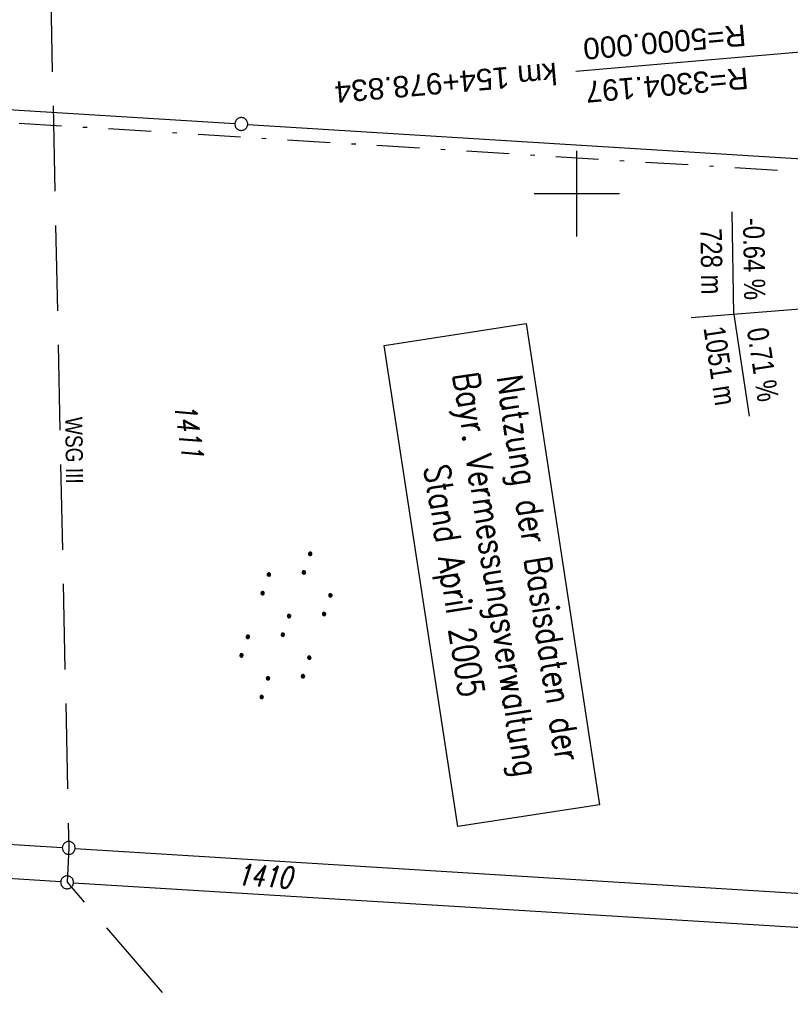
# Model space of a CAD drawing. Extents: x 510526 to 513920, y 467229 to 478797.
# Tile 51 of 256: x 511035 to 511125, y 470405 to 470520. Entities that reach past the tile are written whole.
import ezdxf
from ezdxf.enums import TextEntityAlignment as Align

# ---------------------------------------------------------------- set-up
doc = ezdxf.new("R2010")
doc.units = 0
doc.header["$LTSCALE"] = 10
doc.header["$MEASUREMENT"] = 0
for name, pattern in [('LT00', [0]), ('LT05', [0.7, 0.5, -0.2]), ('LT08', [0.42, 0.2, -0.1, 0.02, -0.1])]:
    doc.linetypes.add(name, pattern=pattern)
doc.layers.get('0').update_dxf_attribs({"linetype": 'LT00'})
for name, color, linetype in [('-EL-020', 250, 'LT00'), ('-GRA-20W', 20, 'LT00'), ('DFK_FLUR_NR', 250, 'LT00'), ('DFK_GZPKT', 250, 'LT00'), ('DFK_KATASTER', 250, 'LT00'), ('DFK_NUTZUNG', 250, 'LT00'), ('DFK_STAND', 22, 'LT00'), ('GEMEINDEGRENZE', 3, 'LT08'), ('V96_RASTER', 250, 'LT00'), ('WSG-GRENZE', 162, 'LT05'), ('WSG_TEXT', 163, 'Continuous')]:
    doc.layers.add(name, color=color, linetype=linetype)
doc.styles.add('Arial', font='ARIAL.TTF')
doc.styles.add('Beschrift', font='ARIAL.TTF')
doc.styles.get("Standard").update_dxf_attribs({"font": 'romans.shx'})
doc.styles.add('Versorgungsltg', font='ARIAL.TTF', dxfattribs={"width": 0.8, "height": 2})

# ---------------------------------------------------------------- blocks, each defined once
blk = doc.blocks.new('SYMB7110')
at = {"color": 0, "linetype": 'ByBlock'}
for p, q in [((-0.515, 0.392919), (-0.515, 0.367081)), ((-0.51, 0.362895), (-0.51, 0.397105)), ((-0.505, 0.399164), (-0.505, 0.360836)), ((-0.5, 0.360204), (-0.5, 0.399796)), ((-0.495, 0.399164), (-0.495, 0.360836)), ((-0.49, 0.362895), (-0.49, 0.397105)), ((-0.485, 0.392919), (-0.485, 0.367081)), ((-0.48, 0.379874), (-0.48, 0.380145)), ((-0.285, 0.392919), (-0.285, 0.367081)), ((-0.28, 0.362895), (-0.28, 0.397105)), ((-0.275, 0.399164), (-0.275, 0.360836)), ((-0.27, 0.360204), (-0.27, 0.399796)), ((-0.265, 0.399164), (-0.265, 0.360836)), ((-0.26, 0.362895), (-0.26, 0.397105)), ((-0.255, 0.392919), (-0.255, 0.367081)), ((-0.25, 0.379874), (-0.25, 0.380146)), ((0.255, 0.392919), (0.255, 0.367081)), ((0.26, 0.362895), (0.26, 0.397105)), ((0.265, 0.399164), (0.265, 0.360836)), ((0.27, 0.360204), (0.27, 0.399796)), ((0.275, 0.399164), (0.275, 0.360836)), ((0.28, 0.362895), (0.28, 0.397105)), ((0.285, 0.392919), (0.285, 0.367081)), ((0.29, 0.379874), (0.29, 0.380145)), ((0.485, 0.392919), (0.485, 0.367081)), ((0.49, 0.362895), (0.49, 0.397105)), ((0.495, 0.399164), (0.495, 0.360836)), ((0.5, 0.360204), (0.5, 0.399796)), ((0.505, 0.399164), (0.505, 0.360836)), ((0.51, 0.362895), (0.51, 0.397105)), ((0.515, 0.392919), (0.515, 0.367081)), ((0.52, 0.379874), (0.52, 0.380146)), ((-0.9, 0.012919), (-0.9, -0.012919)), ((-0.895, -0.017106), (-0.895, 0.017105)), ((-0.89, 0.019164), (-0.89, -0.019164)), ((-0.885, -0.019797), (-0.885, 0.019796)), ((-0.88, 0.019164), (-0.88, -0.019164)), ((-0.875, -0.017106), (-0.875, 0.017105)), ((-0.87, 0.012919), (-0.87, -0.012919)), ((-0.865, -0.000126), (-0.865, 0.000145)), ((-0.67, 0.012919), (-0.67, -0.012919)), ((-0.665, -0.017106), (-0.665, 0.017105)), ((-0.66, 0.019164), (-0.66, -0.019164)), ((-0.655, -0.019797), (-0.655, 0.019796)), ((-0.65, 0.019164), (-0.65, -0.019164)), ((-0.645, -0.017106), (-0.645, 0.017105)), ((-0.64, 0.012919), (-0.64, -0.012919)), ((-0.635, -0.000126), (-0.635, 0.000145)), ((-0.13, 0.012919), (-0.13, -0.012919)), ((-0.125, -0.017105), (-0.125, 0.017105)), ((-0.12, 0.019164), (-0.12, -0.019164)), ((-0.115, -0.019796), (-0.115, 0.019796)), ((-0.11, 0.019164), (-0.11, -0.019164)), ((-0.105, -0.017105), (-0.105, 0.017105)), ((-0.1, 0.012919), (-0.1, -0.012919)), ((-0.095, -0.000126), (-0.095, 0.000146)), ((0.1, 0.012919), (0.1, -0.012919)), ((0.105, -0.017105), (0.105, 0.017105)), ((0.11, 0.019164), (0.11, -0.019164)), ((0.115, -0.019796), (0.115, 0.019796)), ((0.12, 0.019164), (0.12, -0.019164)), ((0.125, -0.017105), (0.125, 0.017105)), ((0.13, 0.012919), (0.13, -0.012919)), ((0.135, -0.000126), (0.135, 0.000146)), ((0.64, 0.012919), (0.64, -0.012919)), ((0.645, -0.017105), (0.645, 0.017105)), ((0.65, 0.019164), (0.65, -0.019164)), ((0.655, -0.019796), (0.655, 0.019796)), ((0.66, 0.019164), (0.66, -0.019164)), ((0.665, -0.017105), (0.665, 0.017105)), ((0.67, 0.012919), (0.67, -0.012919)), ((0.675, -0.000126), (0.675, 0.000146)), ((0.87, 0.012919), (0.87, -0.012919)), ((0.875, -0.017105), (0.875, 0.017105)), ((0.88, 0.019164), (0.88, -0.019164)), ((0.885, -0.019796), (0.885, 0.019796)), ((0.89, 0.019164), (0.89, -0.019164)), ((0.895, -0.017105), (0.895, 0.017105)), ((0.9, 0.012919), (0.9, -0.012919)), ((0.905, -0.000126), (0.905, 0.000146)), ((-0.515, -0.367081), (-0.515, -0.392919)), ((-0.51, -0.397105), (-0.51, -0.362895)), ((-0.505, -0.360836), (-0.505, -0.399164)), ((-0.5, -0.399796), (-0.5, -0.360204)), ((-0.495, -0.360836), (-0.495, -0.399164)), ((-0.49, -0.397106), (-0.49, -0.362895)), ((-0.485, -0.367081), (-0.485, -0.392919)), ((-0.48, -0.380126), (-0.48, -0.379855)), ((-0.285, -0.367081), (-0.285, -0.392919)), ((-0.28, -0.397105), (-0.28, -0.362895)), ((-0.275, -0.360836), (-0.275, -0.399164)), ((-0.27, -0.399796), (-0.27, -0.360204)), ((-0.265, -0.360836), (-0.265, -0.399164)), ((-0.26, -0.397105), (-0.26, -0.362895)), ((-0.255, -0.367081), (-0.255, -0.392919)), ((-0.25, -0.380126), (-0.25, -0.379855)), ((0.255, -0.367081), (0.255, -0.392919)), ((0.26, -0.397105), (0.26, -0.362895)), ((0.265, -0.360836), (0.265, -0.399164)), ((0.27, -0.399796), (0.27, -0.360204)), ((0.275, -0.360836), (0.275, -0.399164)), ((0.28, -0.397105), (0.28, -0.362895)), ((0.285, -0.367081), (0.285, -0.392919)), ((0.29, -0.380126), (0.29, -0.379855)), ((0.485, -0.367081), (0.485, -0.392919)), ((0.49, -0.397105), (0.49, -0.362895)), ((0.495, -0.360836), (0.495, -0.399164)), ((0.5, -0.399796), (0.5, -0.360204)), ((0.505, -0.360836), (0.505, -0.399164)), ((0.51, -0.397105), (0.51, -0.362895)), ((0.515, -0.367081), (0.515, -0.392919)), ((0.52, -0.380126), (0.52, -0.379855))]:
    blk.add_line(p, q, dxfattribs=at)
for points in [[(-0.48, 0.38), (-0.481981, 0.388678), (-0.48753, 0.395637), (-0.49555, 0.399499), (-0.50445, 0.399499), (-0.51247, 0.395637), (-0.518019, 0.388678), (-0.52, 0.38), (-0.518019, 0.371322), (-0.51247, 0.364363), (-0.50445, 0.360501), (-0.49555, 0.360501), (-0.48753, 0.364363), (-0.481981, 0.371322), (-0.48, 0.38)], [(-0.25, 0.38), (-0.251981, 0.388678), (-0.25753, 0.395637), (-0.26555, 0.399499), (-0.27445, 0.399499), (-0.28247, 0.395637), (-0.288019, 0.388678), (-0.29, 0.38), (-0.288019, 0.371322), (-0.28247, 0.364363), (-0.27445, 0.360501), (-0.26555, 0.360501), (-0.25753, 0.364363), (-0.251981, 0.371322), (-0.25, 0.38)], [(0.29, 0.38), (0.288019, 0.388678), (0.28247, 0.395637), (0.27445, 0.399499), (0.26555, 0.399499), (0.25753, 0.395637), (0.251981, 0.388678), (0.25, 0.38), (0.251981, 0.371322), (0.25753, 0.364363), (0.26555, 0.360501), (0.27445, 0.360501), (0.28247, 0.364363), (0.288019, 0.371322), (0.29, 0.38)], [(0.52, 0.38), (0.518019, 0.388678), (0.51247, 0.395637), (0.50445, 0.399499), (0.495549, 0.399499), (0.48753, 0.395637), (0.481981, 0.388678), (0.48, 0.38), (0.481981, 0.371322), (0.48753, 0.364363), (0.495549, 0.360501), (0.50445, 0.360501), (0.51247, 0.364363), (0.518019, 0.371322), (0.52, 0.38)], [(-0.865, 0), (-0.866981, 0.008678), (-0.87253, 0.015637), (-0.88055, 0.019498), (-0.88945, 0.019498), (-0.89747, 0.015637), (-0.903019, 0.008678), (-0.905, 0)], [(-0.905, 0), (-0.903019, -0.008678), (-0.89747, -0.015637), (-0.88945, -0.019499), (-0.88055, -0.019499), (-0.87253, -0.015637), (-0.866981, -0.008678), (-0.865, 0)], [(-0.635, 0), (-0.636981, 0.008678), (-0.64253, 0.015637), (-0.65055, 0.019498), (-0.65945, 0.019498), (-0.66747, 0.015637), (-0.673019, 0.008678), (-0.675, 0)], [(-0.675, 0), (-0.673019, -0.008678), (-0.66747, -0.015637), (-0.65945, -0.019499), (-0.65055, -0.019499), (-0.64253, -0.015637), (-0.636981, -0.008678), (-0.635, 0)], [(-0.095, 0), (-0.096981, 0.008678), (-0.10253, 0.015637), (-0.11055, 0.019499), (-0.11945, 0.019499), (-0.12747, 0.015637), (-0.133019, 0.008678), (-0.135, 0)], [(-0.135, 0), (-0.133019, -0.008678), (-0.12747, -0.015637), (-0.11945, -0.019499), (-0.11055, -0.019499), (-0.10253, -0.015637), (-0.096981, -0.008678), (-0.095, 0)], [(0.135, 0), (0.133019, 0.008678), (0.12747, 0.015637), (0.11945, 0.019499), (0.11055, 0.019499), (0.10253, 0.015637), (0.096981, 0.008678), (0.095, 0)], [(0.095, 0), (0.096981, -0.008678), (0.10253, -0.015637), (0.11055, -0.019499), (0.11945, -0.019499), (0.12747, -0.015637), (0.133019, -0.008678), (0.135, 0)], [(0.675, 0), (0.673019, 0.008678), (0.66747, 0.015637), (0.65945, 0.019499), (0.65055, 0.019499), (0.64253, 0.015637), (0.636981, 0.008678), (0.635, 0)], [(0.635, 0), (0.636981, -0.008678), (0.64253, -0.015637), (0.65055, -0.019499), (0.65945, -0.019499), (0.66747, -0.015637), (0.673019, -0.008678), (0.675, 0)], [(0.905, 0), (0.903019, 0.008678), (0.89747, 0.015637), (0.88945, 0.019499), (0.88055, 0.019499), (0.87253, 0.015637), (0.866981, 0.008678), (0.865, 0)], [(0.865, 0), (0.866981, -0.008678), (0.87253, -0.015637), (0.88055, -0.019499), (0.88945, -0.019499), (0.89747, -0.015637), (0.903019, -0.008678), (0.905, 0)], [(-0.48, -0.38), (-0.481981, -0.371322), (-0.48753, -0.364363), (-0.49555, -0.360501), (-0.50445, -0.360501), (-0.51247, -0.364363), (-0.518019, -0.371322), (-0.52, -0.38), (-0.518019, -0.388678), (-0.51247, -0.395637), (-0.50445, -0.399499), (-0.49555, -0.399499), (-0.48753, -0.395637), (-0.481981, -0.388678), (-0.48, -0.38)], [(-0.25, -0.38), (-0.251981, -0.371322), (-0.25753, -0.364363), (-0.26555, -0.360501), (-0.27445, -0.360501), (-0.28247, -0.364363), (-0.288019, -0.371322), (-0.29, -0.38), (-0.288019, -0.388678), (-0.28247, -0.395637), (-0.27445, -0.399499), (-0.26555, -0.399499), (-0.25753, -0.395637), (-0.251981, -0.388678), (-0.25, -0.38)], [(0.29, -0.38), (0.288019, -0.371322), (0.28247, -0.364363), (0.27445, -0.360501), (0.26555, -0.360501), (0.25753, -0.364363), (0.251981, -0.371322), (0.25, -0.38), (0.251981, -0.388678), (0.25753, -0.395637), (0.26555, -0.399499), (0.27445, -0.399499), (0.28247, -0.395637), (0.288019, -0.388678), (0.29, -0.38)], [(0.52, -0.38), (0.518019, -0.371322), (0.51247, -0.364363), (0.50445, -0.360501), (0.495549, -0.360501), (0.48753, -0.364363), (0.481981, -0.371322), (0.48, -0.38), (0.481981, -0.388678), (0.48753, -0.395637), (0.495549, -0.399499), (0.50445, -0.399499), (0.51247, -0.395637), (0.518019, -0.388678), (0.52, -0.38)]]:
    blk.add_lwpolyline(points, dxfattribs=at)
blk = doc.blocks.new('SYMB7010')
at = {"color": 0, "linetype": 'ByBlock'}
for points in [[(-0.031408, 0.499213), (-0.093728, 0.49134), (-0.15457, 0.475719), (-0.212975, 0.452595), (-0.268021, 0.422333), (-0.31884, 0.385411), (-0.36463, 0.342411), (-0.40467, 0.29401), (-0.438329, 0.240973), (-0.465074, 0.184136), (-0.484486, 0.124395), (-0.496256, 0.062692), (-0.5002, 0)], [(-0.5002, 0), (-0.496256, -0.062692), (-0.484486, -0.124395), (-0.465075, -0.184136), (-0.438329, -0.240973), (-0.404671, -0.29401), (-0.36463, -0.342411), (-0.31884, -0.385411), (-0.268021, -0.422333), (-0.212975, -0.452595), (-0.154571, -0.475719), (-0.093728, -0.49134), (-0.031408, -0.499213), (0.031408, -0.499213)], [(0.5002, 0), (0.496256, 0.062692), (0.484485, 0.124395), (0.465074, 0.184136), (0.438329, 0.240973), (0.40467, 0.29401), (0.36463, 0.342411), (0.31884, 0.385411), (0.268021, 0.422333), (0.212975, 0.452595), (0.15457, 0.475719), (0.093728, 0.49134), (0.031408, 0.499213), (-0.031408, 0.499213)], [(0.031408, -0.499213), (0.093728, -0.491341), (0.15457, -0.475719), (0.212975, -0.452595), (0.268021, -0.422333), (0.31884, -0.385411), (0.36463, -0.342411), (0.404671, -0.294011), (0.438329, -0.240974), (0.465075, -0.184136), (0.484486, -0.124395), (0.496256, -0.062692), (0.500201, 0)]]:
    blk.add_lwpolyline(points, dxfattribs=at)

msp = doc.modelspace()

# ---------------------------------------------------------------- linework, layer by layer
at = {"layer": '-EL-020', "flags": 128}
msp.add_lwpolyline([(511174.54, 470512.12), (511151.43, 470510.12), (511150.69, 470518.69), (511099.9, 470514.3)], dxfattribs=at)
at = {"layer": '-GRA-20W'}
for p, q in [((511118.37, 470485.86), (511118.19, 470497.88)), ((511151.42, 470488.49), (511113.39, 470485.46)), ((511118.37, 470485.86), (511120.18, 470473.96))]:
    msp.add_line(p, q, dxfattribs=at)
at = {"layer": 'DFK_KATASTER'}
for p, q in [((510961.65, 470514.32), (511059.96, 470508.21)), ((511061.46, 470508.11), (511157.39, 470502.15)), ((510929.24, 470430.29), (511039.75, 470423.43)), ((511039.56, 470419.4), (510916.29, 470426.99)), ((511041.25, 470423.33), (511162.99, 470415.77)), ((511041.06, 470419.3), (511163.15, 470411.78))]:
    msp.add_line(p, q, dxfattribs=at)
at = {"layer": 'DFK_STAND'}
msp.add_lwpolyline([(511094.05, 470484.78), (511102.67, 470428.43), (511086.06, 470425.89), (511077.43, 470482.23)], close=True, dxfattribs=at)
at = {"layer": 'GEMEINDEGRENZE', "ltscale": 2.5, "flags": 128}
msp.add_lwpolyline([(510873.3, 470390.88), (510898.09, 470406.27), (510915.07, 470423.13), (510916.85, 470426.3), (510937.15, 470462.22), (510954.58, 470498.13), (510956.91, 470513.11), (510960.81, 470512.87), (511060.62, 470506.66), (511156.74, 470500.68), (511161.61, 470431.55), (511162.24, 470415.66), (511162.4, 470411.67), (511164.82, 470350.44), (511166.67, 470270.85), (511166.45, 470267.1), (511165.49, 470250.9), (511211.87, 470276.83), (511215.07, 470277.4), (511230.27, 470286.05), (511244.81, 470306.64), (511252.38, 470313.24), (511262.86, 470316.8), (511312.51, 470322.83), (511358.46, 470333.94), (511379.61, 470340.81), (511447.31, 470294.74), (511433.5, 470272.04), (511436.53, 470270.55), (511467.53, 470255.95), (511483.8, 470245.42), (511501.24, 470233.81), (511513.22, 470225.59), (511534.89, 470207.42)], dxfattribs=at)
at = {"layer": 'V96_RASTER'}
for p, q in [((511100, 470495, 359.87), (511100, 470505, 359.87)), ((511105, 470500, 359.87), (511095, 470500, 359.87))]:
    msp.add_line(p, q, dxfattribs=at)
at = {"layer": 'WSG-GRENZE', "ltscale": 2, "flags": 128}
msp.add_lwpolyline([(511220.03, 471024.16), (511145.09, 470958.85), (511090.88, 470963.64), (511042.13, 470689.85), (511034.93, 470686.28), (511040.5, 470423.38), (511040.31, 470419.35), (511168.17, 470270.82), (511167.95, 470267.01), (511167.15, 470253.55), (511214.53, 470201.77), (511255.66, 470140.86), (511313.84, 470140.51)], dxfattribs=at)

# ---------------------------------------------------------------- block references
at = {"layer": 'DFK_GZPKT', "xscale": 1.499999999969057, "yscale": 1.5, "zscale": 1.5, "rotation": 251.2881100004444}
for p in [(511060.71, 470508.16), (511040.5, 470423.38), (511040.31, 470419.35)]:
    msp.add_blockref('SYMB7010', p, dxfattribs=at)
at = {"layer": 'DFK_NUTZUNG', "xscale": 10, "yscale": 10, "zscale": 10, "rotation": 251.28826}
msp.add_blockref('SYMB7110', (511065.94, 470449.44), dxfattribs=at)

# ---------------------------------------------------------------- texts
at = {"layer": '-EL-020', "style": 'Arial'}
for s, p in [('R=5000.000', (511119.7, 470519.82)), (' km 154+978.834', (511098.55, 470515.44)), ('R=3304.197', (511119.98, 470514.78))]:
    msp.add_text(s, height=2.5, rotation=-175.0665, dxfattribs=at).set_placement(p)
at = {"layer": '-GRA-20W', "style": 'Beschrift', "width": 0.8}
for s, rotation, p in [('  -0.64 %', 270.8732, (511119.43, 470498.71)), (' 728 m', 270.8732, (511114.46, 470496.72)), (' 1051 m', 278.6181, (511114.71, 470485.04)), ('  0.71 %', 278.6181, (511119.67, 470485.64))]:
    msp.add_text(s, height=2.5, rotation=rotation, dxfattribs=at).set_placement(p)
at = {"layer": 'DFK_FLUR_NR', "oblique": 13.754, "width": 0.75}
for s, rotation, p in [('1411', 278.7021, (511052.83, 470475.32)), ('1410', -3.5431, (511060.12, 470419.03))]:
    msp.add_text(s, height=2.5, rotation=rotation, dxfattribs=at).set_placement(p)
at = {"layer": 'DFK_STAND', "insert": (511097.04, 470456.4), "char_height": 3, "width": 55.058, "attachment_point": 2, "rotation": 278.7021, "style": 'Versorgungsltg'}
msp.add_mtext('{\\Fromans|c0;Nutzung der Basisdaten der Bayr. Vermessungsverwaltung\\PStand April 2005}', dxfattribs=at)
at = {"layer": 'WSG_TEXT', "style": 'Beschrift', "width": 0.8}
msp.add_text('WSG III', height=2, rotation=270.8025, dxfattribs=at).set_placement((511040.14, 470469.93), align=Align.CENTER)

doc.saveas('drawing.dxf')
